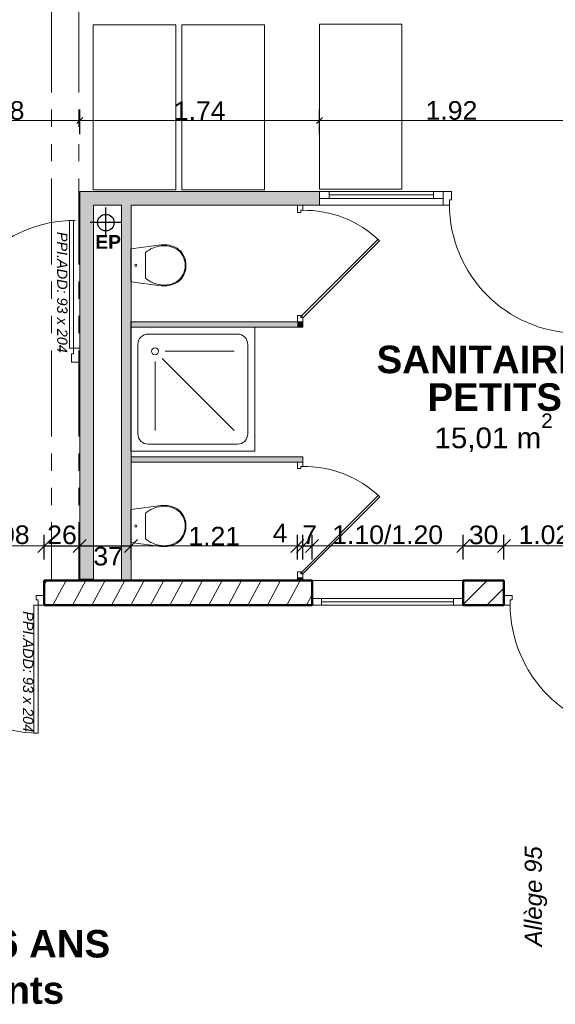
# Model space of a CAD drawing. Extents: x -61922 to -17841, y -51921 to -12831.
# Tile 18 of 22: x -30916 to -27020, y -37512 to -30354. Entities that reach past the tile are written whole.
import ezdxf

# ---------------------------------------------------------------- set-up
doc = ezdxf.new("R2010")
doc.units = 0
doc.header["$LTSCALE"] = 0.1
doc.header["$MEASUREMENT"] = 0
doc.linetypes.add('FANTOME2', pattern=[1.25, 0.625, -0.125, 0.125, -0.125, 0.125, -0.125])
doc.layers.get('0').update_dxf_attribs({"lineweight": 9})
doc.layers.get('Defpoints').update_dxf_attribs({"lineweight": 9})
for name, color, linetype, lineweight in [('Cloisons', 7, 'Continuous', 9), ('Cotat_ 1_50', 7, 'Continuous', 9), ('Faux plafonds', 7, 'Continuous', 9), ('Mobiliers', 7, 'Continuous', 9), ('Murs Refend', 7, 'Continuous', 9), ('Plomberie Sanitaire', 7, 'Continuous', 9), ('Poutres', 7, 'Continuous', 9), ('Revetement Sols', 7, 'Continuous', 9), ('Texte 2D', 7, 'Continuous', 9), ('Toiture Terrasse', 7, 'Continuous', 9)]:
    doc.layers.add(name, color=color, linetype=linetype, lineweight=lineweight)
doc.styles.add('STYLE_GENERE_2', font='swissc.ttf', dxfattribs={"width": 1.25})
doc.styles.add('STYLE_GENERE_4', font='ariali.ttf')
doc.styles.add('STYLE_GENERE_6', font='arialbd.ttf')
doc.dimstyles.new('COTATION_EN_M', dxfattribs={"dimtxt": 135, "dimasz": 45, "dimexe": 80, "dimexo": 10, "dimgap": 3, "dimtad": 1, "dimlfac": 0.001, "dimzin": 0, "dimdsep": 46, "dimtxsty": 'STYLE_GENERE_2', "dimblk": 'OBLIQUE', "dimcen": 2.5, "dimclrd": 256, "dimclre": 256, "dimclrt": 256, "dimadec": 0, "dimazin": 0, "dimtfac": 1, "dimtix": 1, "dimtmove": 1, "dimatfit": 3, "dimldrblk": 'OBLIQUE', "dimfxl": 100, "dimfxlon": 1, "dimtfillclr": 256, "dimtolj": 1, "dimtzin": 1, "dimlwd": -1, "dimarcsym": 0})
doc.dimstyles.new('COTE CM', dxfattribs={"dimtxt": 135, "dimasz": 95, "dimexe": 80, "dimexo": 10, "dimgap": 10, "dimtad": 1, "dimdec": 0, "dimlfac": 0.1, "dimzin": 0, "dimtxsty": 'STYLE_GENERE_2', "dimblk": 'OBLIQUE', "dimcen": 0.09, "dimclrd": 256, "dimclre": 256, "dimclrt": 256, "dimadec": 0, "dimazin": 0, "dimtfac": 1, "dimtdec": 0, "dimtmove": 1, "dimatfit": 3, "dimfxl": 100, "dimfxlon": 1, "dimtolj": 1, "dimtzin": 0, "dimarcsym": 0})

# ---------------------------------------------------------------- blocks, each defined once
blk = doc.blocks.new('_Oblique')
at = {"color": 0, "linetype": 'ByBlock', "lineweight": -2}
blk.add_line((-0.5, -0.5), (0.5, 0.5), dxfattribs=at)
blk = doc.blocks.new('*D849')
at = {"lineweight": -2, "transparency": 16777216}
for p, q in [((-31757.2, -34279.4), (-31757.2, -34099.4)), ((-30737.2, -34279.4), (-30737.2, -34099.4))]:
    blk.add_line(p, q, dxfattribs=at)
at = {"transparency": 16777216}
blk.add_line((-31757.2, -34179.4), (-30737.2, -34179.4), dxfattribs=at)
at = {"layer": 'Defpoints', "color": 0, "transparency": 16777216}
for p in [(-30737.2, -34179.4), (-31757.2, -34350.8), (-30737.2, -34350.8)]:
    blk.add_point(p, dxfattribs=at)
at = {"transparency": 16777216, "xscale": 45, "yscale": 45, "zscale": 45, "rotation": 180}
blk.add_blockref('_Oblique', (-31757.2, -34179.4), dxfattribs=at)
at = {"transparency": 16777216, "xscale": 45, "yscale": 45, "zscale": 45}
blk.add_blockref('_Oblique', (-30737.2, -34179.4), dxfattribs=at)
at = {"transparency": 16777216, "insert": (-31247.2, -34098.9), "char_height": 135, "attachment_point": 5, "style": 'STYLE_GENERE_2'}
blk.add_mtext('\\A1;1.02/2.08', dxfattribs=at)
blk = doc.blocks.new('*D850')
at = {"lineweight": -2, "transparency": 16777216}
for p, q in [((-30737.2, -34279.4), (-30737.2, -34099.4)), ((-30479.1, -34279.4), (-30479.1, -34099.4)), ((-30737.2, -34179.4), (-30479.1, -34179.4))]:
    blk.add_line(p, q, dxfattribs=at)
at = {"layer": 'Defpoints', "color": 0, "transparency": 16777216}
for p in [(-30479.1, -34179.4), (-30737.2, -34350.8), (-30479.1, -34341.1)]:
    blk.add_point(p, dxfattribs=at)
at = {"lineweight": -2, "transparency": 16777216, "xscale": 95, "yscale": 95, "zscale": 95, "rotation": 180}
blk.add_blockref('_Oblique', (-30737.2, -34179.4), dxfattribs=at)
at = {"lineweight": -2, "transparency": 16777216, "xscale": 95, "yscale": 95, "zscale": 95}
blk.add_blockref('_Oblique', (-30479.1, -34179.4), dxfattribs=at)
at = {"transparency": 16777216, "insert": (-30608.2, -34100), "char_height": 135, "attachment_point": 5, "style": 'STYLE_GENERE_2'}
blk.add_mtext('\\A1;26', dxfattribs=at)
blk = doc.blocks.new('*D851')
at = {"lineweight": -2, "transparency": 16777216}
for p, q in [((-30479.1, -34279.4), (-30479.1, -34099.4)), ((-30106.3, -34279.4), (-30106.3, -34099.4)), ((-30479.1, -34179.4), (-30106.3, -34179.4))]:
    blk.add_line(p, q, dxfattribs=at)
at = {"layer": 'Defpoints', "color": 0, "transparency": 16777216}
for p in [(-30106.3, -34179.4), (-30479.1, -34341.1), (-30106.3, -34350.8)]:
    blk.add_point(p, dxfattribs=at)
at = {"lineweight": -2, "transparency": 16777216, "xscale": 95, "yscale": 95, "zscale": 95, "rotation": 180}
blk.add_blockref('_Oblique', (-30479.1, -34179.4), dxfattribs=at)
at = {"lineweight": -2, "transparency": 16777216, "xscale": 95, "yscale": 95, "zscale": 95}
blk.add_blockref('_Oblique', (-30106.3, -34179.4), dxfattribs=at)
at = {"transparency": 16777216, "insert": (-30273, -34254.9), "char_height": 135, "attachment_point": 5, "style": 'STYLE_GENERE_2'}
blk.add_mtext('\\A1;37', dxfattribs=at)
blk = doc.blocks.new('*D852')
at = {"lineweight": -2, "transparency": 16777216}
for p, q in [((-30106.3, -34279.4), (-30106.3, -34099.4)), ((-28896.3, -34279.4), (-28896.3, -34099.4))]:
    blk.add_line(p, q, dxfattribs=at)
at = {"transparency": 16777216}
blk.add_line((-30106.3, -34179.4), (-28896.3, -34179.4), dxfattribs=at)
at = {"layer": 'Defpoints', "color": 0, "transparency": 16777216}
for p in [(-28896.3, -34179.4), (-30106.3, -34350.8), (-28896.3, -34350.8)]:
    blk.add_point(p, dxfattribs=at)
at = {"transparency": 16777216, "xscale": 45, "yscale": 45, "zscale": 45, "rotation": 180}
blk.add_blockref('_Oblique', (-30106.3, -34179.4), dxfattribs=at)
at = {"transparency": 16777216, "xscale": 45, "yscale": 45, "zscale": 45}
blk.add_blockref('_Oblique', (-28896.3, -34179.4), dxfattribs=at)
at = {"transparency": 16777216, "insert": (-29501.3, -34108.3), "char_height": 135, "attachment_point": 5, "style": 'STYLE_GENERE_2'}
blk.add_mtext('\\A1;1.21', dxfattribs=at)
blk = doc.blocks.new('*D853')
at = {"lineweight": -2, "transparency": 16777216}
for p, q in [((-28896.3, -34279.4), (-28896.3, -34099.4)), ((-28856.3, -34279.4), (-28856.3, -34099.4)), ((-28896.3, -34179.4), (-28856.3, -34179.4))]:
    blk.add_line(p, q, dxfattribs=at)
at = {"layer": 'Defpoints', "color": 0, "transparency": 16777216}
for p in [(-28856.3, -34179.4), (-28896.3, -34350.8), (-28856.3, -34350.8)]:
    blk.add_point(p, dxfattribs=at)
at = {"lineweight": -2, "transparency": 16777216, "xscale": 95, "yscale": 95, "zscale": 95, "rotation": 180}
blk.add_blockref('_Oblique', (-28896.3, -34179.4), dxfattribs=at)
at = {"lineweight": -2, "transparency": 16777216, "xscale": 95, "yscale": 95, "zscale": 95}
blk.add_blockref('_Oblique', (-28856.3, -34179.4), dxfattribs=at)
at = {"transparency": 16777216, "insert": (-29022.6, -34086), "char_height": 135, "attachment_point": 5, "style": 'STYLE_GENERE_2'}
blk.add_mtext('\\A1;4', dxfattribs=at)
blk = doc.blocks.new('*D854')
at = {"lineweight": -2, "transparency": 16777216}
for p, q in [((-28789.8, -34279.4), (-28789.8, -34099.4)), ((-27689.8, -34279.4), (-27689.8, -34099.4))]:
    blk.add_line(p, q, dxfattribs=at)
at = {"transparency": 16777216}
blk.add_line((-28789.8, -34179.4), (-27689.8, -34179.4), dxfattribs=at)
at = {"layer": 'Defpoints', "color": 0, "transparency": 16777216}
for p in [(-27689.8, -34179.4), (-28789.8, -34350.8), (-27689.8, -34350.8)]:
    blk.add_point(p, dxfattribs=at)
at = {"transparency": 16777216, "xscale": 45, "yscale": 45, "zscale": 45, "rotation": 180}
blk.add_blockref('_Oblique', (-28789.8, -34179.4), dxfattribs=at)
at = {"transparency": 16777216, "xscale": 45, "yscale": 45, "zscale": 45}
blk.add_blockref('_Oblique', (-27689.8, -34179.4), dxfattribs=at)
at = {"transparency": 16777216, "insert": (-28239.8, -34098.9), "char_height": 135, "attachment_point": 5, "style": 'STYLE_GENERE_2'}
blk.add_mtext('\\A1;1.10/1.20', dxfattribs=at)
blk = doc.blocks.new('*D855')
at = {"lineweight": -2, "transparency": 16777216}
for p, q in [((-27689.8, -34279.4), (-27689.8, -34099.4)), ((-27393.9, -34279.4), (-27393.9, -34099.4)), ((-27689.8, -34179.4), (-27393.9, -34179.4))]:
    blk.add_line(p, q, dxfattribs=at)
at = {"layer": 'Defpoints', "color": 0, "transparency": 16777216}
for p in [(-27393.9, -34179.4), (-27689.8, -34350.8), (-27393.9, -34350.8)]:
    blk.add_point(p, dxfattribs=at)
at = {"lineweight": -2, "transparency": 16777216, "xscale": 95, "yscale": 95, "zscale": 95, "rotation": 180}
blk.add_blockref('_Oblique', (-27689.8, -34179.4), dxfattribs=at)
at = {"lineweight": -2, "transparency": 16777216, "xscale": 95, "yscale": 95, "zscale": 95}
blk.add_blockref('_Oblique', (-27393.9, -34179.4), dxfattribs=at)
at = {"transparency": 16777216, "insert": (-27541.9, -34100.2), "char_height": 135, "attachment_point": 5, "style": 'STYLE_GENERE_2'}
blk.add_mtext('\\A1;30', dxfattribs=at)
blk = doc.blocks.new('*D856')
at = {"lineweight": -2, "transparency": 16777216}
for p, q in [((-27393.9, -34279.4), (-27393.9, -34099.4)), ((-26376.3, -34279.4), (-26376.3, -34099.4))]:
    blk.add_line(p, q, dxfattribs=at)
at = {"transparency": 16777216}
blk.add_line((-27393.9, -34179.4), (-26376.3, -34179.4), dxfattribs=at)
at = {"layer": 'Defpoints', "color": 0, "transparency": 16777216}
for p in [(-26376.3, -34179.4), (-27393.9, -34350.8), (-26376.3, -34342.4)]:
    blk.add_point(p, dxfattribs=at)
at = {"transparency": 16777216, "xscale": 45, "yscale": 45, "zscale": 45, "rotation": 180}
blk.add_blockref('_Oblique', (-27393.9, -34179.4), dxfattribs=at)
at = {"transparency": 16777216, "xscale": 45, "yscale": 45, "zscale": 45}
blk.add_blockref('_Oblique', (-26376.3, -34179.4), dxfattribs=at)
at = {"transparency": 16777216, "insert": (-26885.1, -34098.9), "char_height": 135, "attachment_point": 5, "style": 'STYLE_GENERE_2'}
blk.add_mtext('\\A1;1.02/2.08', dxfattribs=at)
blk = doc.blocks.new('*D886')
at = {"lineweight": -2, "transparency": 16777216}
for p, q in [((-31660.3, -30986.9), (-31660.3, -31166.9)), ((-30479.1, -31186.9), (-30479.1, -31006.9))]:
    blk.add_line(p, q, dxfattribs=at)
at = {"transparency": 16777216}
blk.add_line((-31660.3, -31086.9), (-30479.1, -31086.9), dxfattribs=at)
at = {"layer": 'Defpoints', "color": 0, "transparency": 16777216}
for p in [(-31660.3, -30612.7), (-30479.1, -31086.9), (-30479.1, -31603.3)]:
    blk.add_point(p, dxfattribs=at)
at = {"transparency": 16777216, "xscale": 45, "yscale": 45, "zscale": 45, "rotation": 180}
blk.add_blockref('_Oblique', (-31660.3, -31086.9), dxfattribs=at)
at = {"transparency": 16777216, "xscale": 45, "yscale": 45, "zscale": 45}
blk.add_blockref('_Oblique', (-30479.1, -31086.9), dxfattribs=at)
at = {"transparency": 16777216, "insert": (-31069.7, -31014.6), "char_height": 135, "attachment_point": 5, "style": 'STYLE_GENERE_2'}
blk.add_mtext('\\A1;1.18', dxfattribs=at)
blk = doc.blocks.new('*D887')
at = {"lineweight": -2, "transparency": 16777216}
for p, q in [((-30479.1, -31186.9), (-30479.1, -31006.9)), ((-28735.7, -31186.9), (-28735.7, -31006.9))]:
    blk.add_line(p, q, dxfattribs=at)
at = {"transparency": 16777216}
blk.add_line((-30479.1, -31086.9), (-28735.7, -31086.9), dxfattribs=at)
at = {"layer": 'Defpoints', "color": 0, "transparency": 16777216}
for p in [(-28735.7, -31086.9), (-30479.1, -31603.3), (-28735.7, -31603.2)]:
    blk.add_point(p, dxfattribs=at)
at = {"transparency": 16777216, "xscale": 45, "yscale": 45, "zscale": 45, "rotation": 180}
blk.add_blockref('_Oblique', (-30479.1, -31086.9), dxfattribs=at)
at = {"transparency": 16777216, "xscale": 45, "yscale": 45, "zscale": 45}
blk.add_blockref('_Oblique', (-28735.7, -31086.9), dxfattribs=at)
at = {"transparency": 16777216, "insert": (-29607.4, -31016), "char_height": 135, "attachment_point": 5, "style": 'STYLE_GENERE_2'}
blk.add_mtext('\\A1;1.74', dxfattribs=at)
blk = doc.blocks.new('*D888')
at = {"lineweight": -2, "transparency": 16777216}
for p, q in [((-28735.7, -31186.9), (-28735.7, -31006.9)), ((-26815.7, -31186.9), (-26815.7, -31006.9))]:
    blk.add_line(p, q, dxfattribs=at)
at = {"transparency": 16777216}
blk.add_line((-28735.7, -31086.9), (-26815.7, -31086.9), dxfattribs=at)
at = {"layer": 'Defpoints', "color": 0, "transparency": 16777216}
for p in [(-26815.7, -31086.9), (-28735.7, -31603.2), (-26815.7, -31603.1)]:
    blk.add_point(p, dxfattribs=at)
at = {"transparency": 16777216, "xscale": 45, "yscale": 45, "zscale": 45, "rotation": 180}
blk.add_blockref('_Oblique', (-28735.7, -31086.9), dxfattribs=at)
at = {"transparency": 16777216, "xscale": 45, "yscale": 45, "zscale": 45}
blk.add_blockref('_Oblique', (-26815.7, -31086.9), dxfattribs=at)
at = {"transparency": 16777216, "insert": (-27775.7, -31014.5), "char_height": 135, "attachment_point": 5, "style": 'STYLE_GENERE_2'}
blk.add_mtext('\\A1;1.92', dxfattribs=at)
blk = doc.blocks.new('*D964')
at = {"lineweight": -2, "ltscale": 10, "transparency": 16777216}
for p, q in [((-28856.3, -34179.4), (-28856.3, -34099.4)), ((-28789.8, -34179.4), (-28789.8, -34099.4)), ((-28856.3, -34179.4), (-28789.8, -34179.4))]:
    blk.add_line(p, q, dxfattribs=at)
at = {"layer": 'Defpoints', "color": 0, "ltscale": 10, "transparency": 16777216}
for p in [(-28856.3, -34179.4), (-28789.8, -34179.4), (-28789.8, -34179.4)]:
    blk.add_point(p, dxfattribs=at)
at = {"lineweight": -2, "ltscale": 10, "transparency": 16777216, "xscale": 95, "yscale": 95, "zscale": 95, "rotation": 180}
blk.add_blockref('_Oblique', (-28856.3, -34179.4), dxfattribs=at)
at = {"lineweight": -2, "ltscale": 10, "transparency": 16777216, "xscale": 95, "yscale": 95, "zscale": 95}
blk.add_blockref('_Oblique', (-28789.8, -34179.4), dxfattribs=at)
at = {"ltscale": 10, "transparency": 16777216, "insert": (-28807, -34096.9), "char_height": 135, "attachment_point": 5, "style": 'STYLE_GENERE_2'}
blk.add_mtext('\\A1;7', dxfattribs=at)

msp = doc.modelspace()

# ---------------------------------------------------------------- hatches: boundary and pattern name
at = {"layer": 'Cloisons', "linetype": 'Continuous', "lineweight": 60}
for points in [[(-28735.743, -31703.216), (-28735.748, -31603.216), (-30479.128, -31603.305), (-30379.128, -31703.299)], [(-30479.128, -31603.305), (-30479.128, -34421.09), (-30379.128, -34421.09), (-30379.128, -31703.299)], [(-30176.257, -31703.289), (-30176.257, -34430.797), (-30106.257, -34430.797), (-30106.257, -31703.286)]]:
    msp.add_hatch(color=7, dxfattribs=at).paths.add_polyline_path(points, flags=0)
at = {"layer": 'Cloisons', "linetype": 'Continuous', "lineweight": 9}
for points in [[(-28896.686, -32549.681), (-30106.686, -32549.681), (-30106.686, -32589.681), (-28896.686, -32589.681)], [(-28896.686, -32589.681), (-28856.686, -32589.681), (-28856.686, -32549.681), (-28896.686, -32549.681)]]:
    msp.add_hatch(color=9, dxfattribs=at).paths.add_polyline_path(points, flags=0)
for points in [[(-28856.713, -33531.814), (-30106.257, -33531.814), (-30106.257, -33571.814), (-28856.164, -33571.814)], [(-28896.257, -34430.797), (-28856.257, -34430.797), (-28856.257, -34411.814), (-28896.257, -34411.814)]]:
    msp.add_hatch(color=9, dxfattribs=at).paths.add_polyline_path(points)
at = {"layer": 'Murs Refend', "linetype": 'Continuous', "lineweight": 9}
h = msp.add_hatch(dxfattribs=at)
h.set_pattern_fill('ANSI31', scale=1000, angle=160, style=0)
h.set_pattern_definition([(241.8604, (-49431.77, -45033.68), (110.2251, -58.9527), [])])
h.paths.add_polyline_path([(-28789.812, -34610.797), (-28789.812, -34430.797), (-30737.183, -34430.797), (-30737.183, -34610.797)], flags=0)
h = msp.add_hatch(dxfattribs=at)
h.set_pattern_fill('ANSI31', scale=1000, style=0)
h.set_pattern_definition([(45, (-49431.77, -45033.68), (-88.38835, 88.38835), [])])
h.paths.add_polyline_path([(-27393.899, -34610.797), (-27393.899, -34430.797), (-27689.812, -34430.797), (-27689.812, -34610.797)], flags=0)

# ---------------------------------------------------------------- linework, layer by layer
msp.add_line((-28856.257, -33531.814), (-30106.257, -33531.814))
at = {"ltscale": 10}
for p, q in [((-28896.257, -34411.814), (-28896.257, -34430.797)), ((-28856.257, -34411.814), (-28856.257, -34430.797))]:
    msp.add_line(p, q, dxfattribs=at)
at = {"lineweight": 50}
for p, q in [((-30737.183, -34430.797), (-30737.183, -34610.797)), ((-28789.812, -34430.797), (-30737.183, -34430.797)), ((-28789.812, -34610.797), (-28789.812, -34430.797)), ((-27689.812, -34430.797), (-27393.899, -34430.797)), ((-27689.812, -34610.797), (-27689.812, -34430.797)), ((-27393.899, -34430.797), (-27393.899, -34610.797)), ((-30737.183, -34610.797), (-28789.812, -34610.797)), ((-27393.899, -34610.797), (-27689.812, -34610.797))]:
    msp.add_line(p, q, dxfattribs=at)
at = {"layer": 'Cloisons', "color": 7, "linetype": 'Continuous'}
for p, q in [((-28735.748, -31603.216), (-30479.128, -31603.305)), ((-30479.128, -31603.305), (-30479.128, -32742.676)), ((-28735.748, -31603.216), (-28735.743, -31703.216)), ((-30379.128, -31703.299), (-30176.257, -31703.289)), ((-30379.128, -34421.09), (-30379.128, -31703.299)), ((-30176.257, -31703.289), (-30176.257, -34430.797)), ((-30106.257, -31703.286), (-28735.743, -31703.216)), ((-30106.257, -34430.797), (-30106.257, -31703.286)), ((-28896.686, -32549.681), (-30106.686, -32549.681)), ((-30106.686, -32549.681), (-30106.686, -32589.681)), ((-28856.686, -32549.681), (-28896.686, -32549.681)), ((-28856.686, -32589.681), (-28856.686, -32549.681)), ((-30106.686, -32589.681), (-28856.686, -32589.681)), ((-30479.128, -32842.676), (-30479.128, -32742.676)), ((-30479.128, -32842.676), (-30479.128, -34421.09)), ((-30106.257, -33531.814), (-30106.257, -33571.814)), ((-30106.257, -33571.814), (-28896.257, -33571.814)), ((-30479.128, -34421.09), (-30379.128, -34421.09)), ((-28856.257, -34411.814), (-28896.257, -34411.814))]:
    msp.add_line(p, q, dxfattribs=at)
at = {"layer": 'Cloisons'}
for p, q in [((-27835.748, -31603.17), (-28735.748, -31603.216)), ((-27905.748, -31603.173), (-28665.748, -31603.212)), ((-27905.747, -31628.173), (-28665.747, -31628.212)), ((-27905.748, -31603.173), (-27835.748, -31603.17)), ((-27905.745, -31653.173), (-27905.748, -31603.173)), ((-27835.748, -31603.17), (-27775.748, -31603.167)), ((-27835.747, -31613.17), (-27835.748, -31603.17)), ((-27835.748, -31603.17), (-27835.745, -31653.17)), ((-27835.743, -31693.17), (-27835.747, -31613.17)), ((-27775.748, -31603.167), (-27775.745, -31663.167)), ((-28856.687, -31703.222), (-28896.687, -31703.222)), ((-28886.687, -31703.222), (-28896.687, -31703.222)), ((-28896.686, -31703.224), (-28896.686, -31754.681)), ((-28866.687, -31703.222), (-28886.687, -31703.222)), ((-28856.687, -31703.222), (-28866.687, -31703.222)), ((-28856.686, -31739.681), (-28856.686, -31703.222)), ((-28665.745, -31653.212), (-28735.745, -31653.216)), ((-28735.743, -31703.216), (-27835.743, -31703.17)), ((-27835.743, -31703.17), (-28735.743, -31703.216)), ((-27835.743, -31703.17), (-28735.743, -31703.216)), ((-27905.745, -31653.173), (-28665.745, -31653.212)), ((-27835.745, -31653.17), (-27905.745, -31653.173)), ((-27835.743, -31703.17), (-27835.743, -31693.17)), ((-27790.743, -31703.168), (-27835.743, -31703.17)), ((-27775.745, -31663.167), (-27790.745, -31663.168)), ((-27790.745, -31663.168), (-27790.743, -31703.168)), ((-28896.686, -31754.681), (-28871.686, -31754.681)), ((-28871.686, -31754.681), (-28871.686, -31739.681)), ((-28871.686, -31739.681), (-28856.686, -31739.681)), ((-30524.128, -31812.676), (-30554.128, -31812.676)), ((-30554.128, -31812.676), (-30554.128, -32742.676)), ((-30524.128, -32742.676), (-30524.128, -31812.676)), ((-28308.788, -31950.531), (-28867.9, -32509.642)), ((-28298.182, -31961.137), (-28857.293, -32520.249)), ((-28896.686, -32549.681), (-28896.686, -32504.681)), ((-28896.686, -32504.681), (-28871.686, -32504.681)), ((-28871.686, -32504.681), (-28871.686, -32519.681)), ((-28871.686, -32519.681), (-28856.686, -32519.681)), ((-28867.9, -32509.642), (-28856.686, -32520.855)), ((-28856.686, -32519.681), (-28856.686, -32549.681)), ((-30554.128, -32742.676), (-30524.128, -32742.676)), ((-30524.128, -32782.676), (-30524.128, -32742.676)), ((-30524.128, -32742.676), (-30479.128, -32742.676)), ((-30539.128, -32842.676), (-30539.128, -32782.676)), ((-30539.128, -32782.676), (-30524.128, -32782.676)), ((-30479.128, -32842.676), (-30539.128, -32842.676)), ((-28856.257, -33531.814), (-28896.257, -33531.814)), ((-28856.257, -33571.814), (-28856.257, -33531.814)), ((-28856.257, -33571.814), (-28896.257, -33571.814)), ((-28886.257, -33571.814), (-28896.257, -33571.814)), ((-28896.257, -33571.814), (-28896.257, -33616.814)), ((-28896.257, -33616.814), (-28871.257, -33616.814)), ((-28866.257, -33571.814), (-28886.257, -33571.814)), ((-28871.257, -33616.814), (-28871.257, -33601.814)), ((-28871.257, -33601.814), (-28856.257, -33601.814)), ((-28856.257, -33571.814), (-28866.257, -33571.814)), ((-28856.257, -33601.814), (-28856.257, -33571.814)), ((-28308.359, -33812.663), (-28867.47, -34371.775)), ((-28297.752, -33823.27), (-28856.863, -34382.381)), ((-28896.257, -34411.814), (-28896.257, -34366.814)), ((-28896.257, -34366.814), (-28871.257, -34366.814)), ((-28871.257, -34366.814), (-28871.257, -34381.814)), ((-28871.257, -34381.814), (-28856.257, -34381.814)), ((-28867.47, -34371.775), (-28856.257, -34382.988)), ((-28856.257, -34381.814), (-28856.257, -34411.814))]:
    msp.add_line(p, q, dxfattribs=at)
at = {"layer": 'Cloisons', "color": 59, "linetype": 'Continuous', "lineweight": 20}
for p, q in [((-28735.748, -31603.216), (-28665.748, -31603.212)), ((-28735.745, -31653.216), (-28735.748, -31603.216)), ((-28665.748, -31603.212), (-28665.745, -31653.212)), ((-28886.686, -32549.681), (-28896.686, -32549.681)), ((-28866.686, -32549.681), (-28886.686, -32549.681)), ((-28856.686, -32549.681), (-28866.686, -32549.681)), ((-30479.128, -32742.676), (-30479.128, -32752.676)), ((-30479.128, -32752.676), (-30479.128, -32832.676)), ((-30479.128, -32832.676), (-30479.128, -32842.676)), ((-28886.257, -34411.814), (-28896.257, -34411.814)), ((-28866.257, -34411.814), (-28886.257, -34411.814)), ((-28856.257, -34411.814), (-28866.257, -34411.814))]:
    msp.add_line(p, q, dxfattribs=at)
at = {"layer": 'Cloisons', "color": 9, "linetype": 'Continuous'}
for p, q in [((-28896.686, -32589.681), (-28856.686, -32589.681)), ((-28896.257, -33531.814), (-30106.257, -33531.814))]:
    msp.add_line(p, q, dxfattribs=at)
at = {"layer": 'Cloisons'}
for centre, radius, start, end in [((-26850.743, -31693.095), 940, 180.0029202, 269.393348), ((-28846.686, -32529.681), 790, 46.0277461, 91.2008394), ((-30512.492, -32752.604), 940, 90, 180), ((-28846.257, -34391.814), 790, 46.0277461, 91.2008394)]:
    msp.add_arc(centre, radius, start, end, dxfattribs=at)
at = {"layer": 'Cotat_ 1_50', "color": 7, "linetype": 'Continuous', "lineweight": 20}
msp.add_line((-28735.748, -30926.93), (-28735.748, -31114.43), dxfattribs=at)
msp.add_line((-28735.748, -30926.93), (-28735.748, -31114.43), dxfattribs=at)
at = {"layer": 'Mobiliers', "color": 253}
for p, q in [((-30380.771, -31591.225), (-30380.771, -30391.225)), ((-30380.771, -30391.225), (-29780.771, -30391.225)), ((-29780.771, -30391.225), (-29780.771, -31591.225)), ((-29735.745, -31591.225), (-29735.745, -30391.225)), ((-29735.745, -30391.225), (-29135.745, -30391.225)), ((-29135.745, -30391.225), (-29135.745, -31591.225)), ((-28735.749, -31586.681), (-28735.749, -30386.681)), ((-28735.749, -30386.681), (-28135.749, -30386.681)), ((-28135.749, -30386.681), (-28135.749, -31586.681)), ((-29780.771, -31591.225), (-30380.771, -31591.225)), ((-29135.745, -31591.225), (-29735.745, -31591.225)), ((-28135.749, -31586.681), (-28735.749, -31586.681))]:
    msp.add_line(p, q, dxfattribs=at)
at = {"layer": 'Murs Refend', "color": 7, "linetype": 'Continuous'}
for p, q in [((-30737.183, -34430.797), (-30737.183, -34610.797)), ((-30176.257, -34430.797), (-30737.183, -34430.797)), ((-28789.812, -34430.797), (-30106.257, -34430.797)), ((-28789.812, -34430.797), (-28789.812, -34610.797)), ((-27689.812, -34430.797), (-27689.812, -34610.797)), ((-27393.899, -34430.797), (-27689.812, -34430.797)), ((-27393.899, -34430.797), (-27393.899, -34610.797)), ((-30737.183, -34610.797), (-28789.812, -34610.797)), ((-27689.812, -34610.797), (-27393.899, -34610.797))]:
    msp.add_line(p, q, dxfattribs=at)
at = {"layer": 'Murs Refend'}
for p, q in [((-27689.812, -34430.797), (-28789.812, -34430.797)), ((-27689.812, -34430.797), (-28789.812, -34430.797)), ((-27689.812, -34430.797), (-28789.812, -34430.797)), ((-30737.183, -34540.797), (-30797.183, -34540.797)), ((-30797.183, -34540.797), (-30797.183, -34570.797)), ((-30797.183, -34570.797), (-30782.183, -34570.797)), ((-30782.183, -34570.797), (-30782.183, -34610.797)), ((-28719.812, -34560.797), (-28789.812, -34560.797)), ((-28719.812, -34610.797), (-28719.812, -34560.797)), ((-27759.812, -34560.797), (-28719.812, -34560.797)), ((-27689.812, -34560.797), (-27759.812, -34560.797)), ((-27759.812, -34560.797), (-27759.812, -34610.797)), ((-27393.899, -34540.797), (-27333.899, -34540.797)), ((-27333.899, -34570.797), (-27348.899, -34570.797)), ((-27348.899, -34570.797), (-27348.899, -34610.797)), ((-27333.899, -34540.797), (-27333.899, -34570.797)), ((-30812.183, -35540.797), (-30812.183, -34610.797)), ((-30812.183, -34610.797), (-30782.183, -34610.797)), ((-30782.183, -34610.797), (-30737.183, -34610.797)), ((-30782.183, -34610.797), (-30782.183, -35540.797)), ((-28789.812, -34610.797), (-27689.812, -34610.797)), ((-28789.812, -34610.797), (-28719.812, -34610.797)), ((-27759.812, -34585.797), (-28719.812, -34585.797)), ((-27759.812, -34610.797), (-28719.812, -34610.797)), ((-27759.812, -34610.797), (-27689.812, -34610.797)), ((-27348.899, -34610.797), (-27393.899, -34610.797)), ((-30782.183, -35540.797), (-30812.183, -35540.797))]:
    msp.add_line(p, q, dxfattribs=at)
at = {"layer": 'Murs Refend', "color": 59, "linetype": 'Continuous', "lineweight": 20}
for p, q in [((-28789.812, -34560.797), (-28789.812, -34610.797)), ((-27689.812, -34610.797), (-27689.812, -34560.797)), ((-27393.899, -34550.797), (-27393.899, -34540.797)), ((-27393.899, -34600.797), (-27393.899, -34550.797)), ((-27393.899, -34610.797), (-27393.899, -34600.797))]:
    msp.add_line(p, q, dxfattribs=at)
at = {"layer": 'Murs Refend'}
for centre in [(-30772.236, -34600.797), (-26408.952, -34600.797)]:
    msp.add_arc(centre, 940, 180, 269.3937014, dxfattribs=at)
at = {"layer": 'Plomberie Sanitaire', "linetype": 'Continuous'}
for p, q in [((-29887.75, -31991.445), (-30106.739, -32019.193)), ((-30002.057, -32233.406), (-30002.057, -32046.65)), ((-29887.75, -32288.612), (-30106.739, -32260.865)), ((-29206.997, -33489.681), (-29206.997, -32589.681)), ((-29981.997, -32639.681), (-29331.997, -32639.681)), ((-30056.997, -32714.681), (-30056.997, -33364.681)), ((-29856.997, -32764.681), (-29356.997, -32764.681)), ((-29256.997, -32714.681), (-29256.997, -33364.681)), ((-29931.997, -32839.681), (-29931.997, -33339.681)), ((-29878.964, -32817.714), (-29356.997, -33339.681)), ((-30106.997, -33489.681), (-29206.997, -33489.681)), ((-29981.997, -33439.681), (-29331.997, -33439.681)), ((-29887.75, -33886.05), (-30106.739, -33913.799)), ((-30002.057, -34128.011), (-30002.057, -33941.256)), ((-29887.75, -34183.217), (-30106.739, -34155.47))]:
    msp.add_line(p, q, dxfattribs=at)
at = {"layer": 'Plomberie Sanitaire', "color": 7, "linetype": 'Continuous', "lineweight": 20}
for p, q in [((-30106.739, -32019.193), (-30106.739, -32260.865)), ((-30106.997, -32589.681), (-30106.997, -33489.681)), ((-29206.997, -32589.681), (-30106.997, -32589.681)), ((-30106.739, -33913.799), (-30106.739, -34155.47))]:
    msp.add_line(p, q, dxfattribs=at)
at = {"layer": 'Plomberie Sanitaire', "linetype": 'Continuous'}
msp.add_circle((-29931.997, -32764.681), 25, dxfattribs=at)
for centre, start, end in [((-29981.997, -32714.681), 90, 180), ((-29331.997, -32714.681), 0, 90), ((-29981.997, -33364.681), 180, 270), ((-29331.997, -33364.681), 270, 0)]:
    msp.add_arc(centre, 75, start, end, dxfattribs=at)
at = {"layer": 'Plomberie Sanitaire', "linetype": 'Continuous', "extrusion": (0, 0, -1)}
for centre, major_axis, start_param, end_param in [((-29865.328, -32238.914), (0, 248.885), -0.10674164, 0.46034241), ((-29865.328, -32238.914), (0, 242.207), -0.10674168, 0.4603424), ((-29859.405, -32304.284), (0, 307.952), -0.57974244, -0.10674189), ((-29823.864, -32140.028), (0, -131.832), 3.60193504, 4.71238898), ((-29823.864, -32140.028), (0, -138.51), 3.60193507, 4.71238898), ((-29823.864, -32140.028), (0, 131.832), 1.57079633, 2.68125026), ((-29823.864, -32140.028), (0, 138.51), 1.57079633, 2.68125003), ((-29823.864, -32140.028), (0, 138.51), 1.57079633, 2.68125003), ((-29859.405, -31975.772), (0, -307.952), 0.10674189, 0.57974244), ((-29865.328, -32041.143), (0, -248.885), -0.46034241, 0.10674164), ((-29865.328, -32041.143), (0, -242.207), -0.46034238, 0.10674168), ((-29859.405, -34198.889), (0, 307.952), -0.57974244, -0.10674189), ((-29865.328, -34133.519), (0, 248.885), -0.10674164, 0.46034241), ((-29865.328, -34133.519), (0, 242.207), -0.10674168, 0.4603424), ((-29823.864, -34034.633), (0, -131.832), 3.60193504, 4.71238898), ((-29823.864, -34034.633), (0, -138.51), 3.60193507, 4.71238898), ((-29823.864, -34034.633), (0, 131.832), 1.57079633, 2.68125026), ((-29823.864, -34034.633), (0, 138.51), 1.57079633, 2.68125003), ((-29823.864, -34034.633), (0, 138.51), 1.57079633, 2.68125003), ((-29859.405, -33870.377), (0, -307.952), 0.10674189, 0.57974244), ((-29865.328, -33935.748), (0, -248.885), -0.46034241, 0.10674164), ((-29865.328, -33935.748), (0, -242.207), -0.46034238, 0.10674168)]:
    msp.add_ellipse(centre, major_axis=major_axis, ratio=0.84560481, start_param=start_param, end_param=end_param, dxfattribs=at)
for centre in [(-30071.251, -32140.028), (-30071.251, -34034.633)]:
    msp.add_ellipse(centre, major_axis=(0, -9.103), ratio=0.84560481, dxfattribs=at)
at = {"layer": 'Poutres', "color": 7, "linetype": 'FANTOME2', "lineweight": 20, "ltscale": 10000}
for p, q in [((-30685.399, -27757.977), (-30685.399, -34421.026)), ((-30485.399, -27757.977), (-30485.399, -34421.088))]:
    msp.add_line(p, q, dxfattribs=at)
at = {"layer": 'Toiture Terrasse', "color": 7, "linetype": 'Continuous', "lineweight": 25}
for p, q in [((-30289.521, -31918.721), (-30289.521, -31719.299)), ((-30175.724, -31829.071), (-30403.317, -31829.071))]:
    msp.add_line(p, q, dxfattribs=at)
msp.add_circle((-30289.572, -31829.071), 60, dxfattribs=at)

# ---------------------------------------------------------------- texts
at = {"layer": 'Cloisons', "style": 'STYLE_GENERE_4'}
msp.add_text('PPI.ADD: 93 x 204', height=75, rotation=270, dxfattribs=at).set_placement((-30643.772, -31896.608))
at = {"layer": 'Faux plafonds', "color": 7, "insert": (-27161.376, -36726.844), "char_height": 125, "attachment_point": 5, "rotation": 90, "style": 'STYLE_GENERE_6'}
msp.add_mtext('{\\fArial|b0|i1|c0|p34;Allège 95}', dxfattribs=at)
at = {"layer": 'Murs Refend', "insert": (-30893.105, -34654.152), "char_height": 75, "attachment_point": 7, "rotation": 270, "style": 'STYLE_GENERE_4'}
msp.add_mtext('{PPI.ADD: 93 x 204}', dxfattribs=at)
at = {"layer": 'Revetement Sols', "color": 7, "linetype": 'Continuous', "lineweight": 20, "insert": (-27899.145, -33496.835), "char_height": 150, "attachment_point": 7, "style": 'STYLE_GENERE_2'}
msp.add_mtext('{15,01 m\\A1{\\H0.7x;\\S2^  ;}}', dxfattribs=at)
at = {"layer": 'Texte 2D', "color": 7, "style": 'STYLE_GENERE_6'}
for s, p in [('SANITAIRES', (-28319.894, -32923.856)), ('PETITS', (-27949.923, -33197.459)), ('Pôle - de 6 ANS', (-32322.659, -37171.485)), ('25 enfants', (-31974.569, -37508.229))]:
    msp.add_text(s, height=200, dxfattribs=at).set_placement(p)
at = {"layer": 'Toiture Terrasse', "color": 7, "style": 'STYLE_GENERE_6'}
msp.add_text('EP', height=100, dxfattribs=at).set_placement((-30365.475, -32018.997))

# ---------------------------------------------------------------- dimensions: what is measured, and where the dimension line sits
for base, p1, p2, dimstyle, picture, middle in [((-30479.128, -31086.914), (-31660.343, -30612.676), (-30479.128, -31603.305), 'COTATION_EN_M', '*D886', (-31069.736, -31014.617)), ((-28735.748, -31086.914), (-30479.128, -31603.305), (-28735.748, -31603.216), 'COTATION_EN_M', '*D887', (-29607.438, -31015.976)), ((-26815.748, -31086.914), (-28735.748, -31603.216), (-26815.748, -31603.118), 'COTATION_EN_M', '*D888', (-27775.748, -31014.529)), ((-30479.128, -34179.366), (-30737.183, -34350.797), (-30479.128, -34341.09), 'COTE CM', '*D850', (-30608.155, -34099.982)), ((-28896.257, -34179.366), (-30106.257, -34350.797), (-28896.257, -34350.797), 'COTATION_EN_M', '*D852', (-29501.257, -34108.341)), ((-27393.899, -34179.366), (-27689.812, -34350.797), (-27393.899, -34350.797), 'COTE CM', '*D855', (-27541.855, -34100.157))]:
    dim = msp.add_linear_dim(base=base, p1=p1, p2=p2, dimstyle=dimstyle)
    dim.commit()
    dim.dimension.update_dxf_attribs({"geometry": picture, "text_midpoint": middle})
for base, p1, p2, picture, middle in [((-28856.257, -34179.366), (-28896.257, -34350.797), (-28856.257, -34350.797), '*D853', (-29022.621, -34163.888)), ((-30106.257, -34179.366), (-30479.128, -34341.09), (-30106.257, -34350.797), '*D851', (-30273.006, -34334.142))]:
    dim = msp.add_linear_dim(base=base, p1=p1, p2=p2, dimstyle='COTE CM')
    dim.commit()
    dim.dimension.update_dxf_attribs({"geometry": picture, "text_midpoint": middle, "dimtype": 160})
for base, p1, p2, text, picture, middle in [((-30737.183, -34179.366), (-31757.183, -34350.797), (-30737.183, -34350.797), '1.02/2.08', '*D849', (-31247.183, -34098.917)), ((-27689.812, -34179.366), (-28789.812, -34350.797), (-27689.812, -34350.797), '1.10/1.20', '*D854', (-28239.812, -34098.917)), ((-26376.275, -34179.366), (-27393.899, -34350.797), (-26376.275, -34342.366), '1.02/2.08', '*D856', (-26885.087, -34098.917))]:
    dim = msp.add_linear_dim(base=base, p1=p1, p2=p2, text=text, dimstyle='COTATION_EN_M')
    dim.commit()
    dim.dimension.update_dxf_attribs({"geometry": picture, "text_midpoint": middle})
at = {"ltscale": 10}
dim = msp.add_linear_dim(base=(-28789.812, -34179.366), p1=(-28856.257, -34179.366), p2=(-28789.812, -34179.366), dimstyle='COTE CM', dxfattribs=at)
dim.commit()
dim.dimension.update_dxf_attribs({"geometry": '*D964', "text_midpoint": (-28807.003, -34174.431), "dimtype": 160})

doc.saveas('drawing.dxf')
